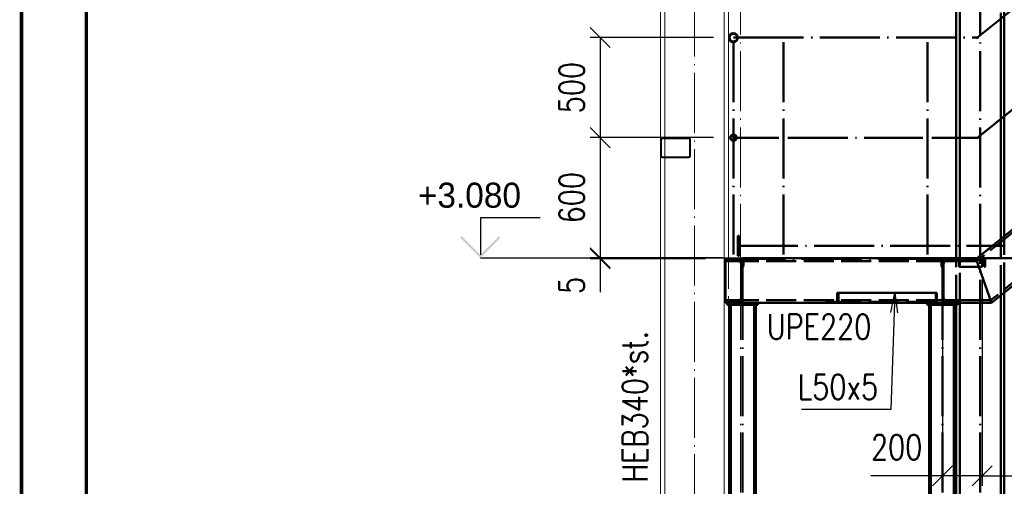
# Paper-space layout 'Layout1' of a CAD drawing. Extents: x -2 to 1033, y -36 to 596.
# Tile 2 of 182: x 0 to 98, y 92 to 139. Entities that reach past the tile are written whole.
import ezdxf
from ezdxf.enums import TextEntityAlignment as Align

# ---------------------------------------------------------------- set-up
doc = ezdxf.new("R2010")
doc.units = 0
for name, pattern in [('ACAD_ISO02W100', [15, 12, -3]), ('ACAD_ISO04W100', [30.5, 24, -3, 0.5, -3]), ('HP_01_CER_B', [8, 5, -1, 1, -1])]:
    doc.linetypes.add(name, pattern=pattern)
doc.layers.get('0').update_dxf_attribs({"linetype": 'CONTINUOUS'})
doc.layers.get('DEFPOINTS').update_dxf_attribs({"color": 132, "linetype": 'CONTINUOUS'})
doc.layers.add('AS_INS_ON', color=7, linetype='CONTINUOUS')
doc.layers.add('RAMECEK_HP', color=251, linetype='CONTINUOUS')
for name, color, linetype, lineweight in [('SS_1.ET-HALA_TaO-KCE_LEMOVANI', 9, 'CONTINUOUS', 13), ('SS_1.ET-HALA_TaO-RASTR', 7, 'HP_01_CER_B', 13), ('SS_1.ET-HALA_TaO-SLOUP', 9, 'CONTINUOUS', 13), ('SS_2.ET-HALA_TaO-VESTAVBA_A1÷B2-SCHODISTE', 14, 'CONTINUOUS', 50), ('SS_2.ET-HALA_TaO-VESTAVBA_A1÷B2-SCHODISTE-PLECH', 90, 'CONTINUOUS', 25), ('SS_2.ET-HALA_TaO-VESTAVBA_A1÷B2-SCHODISTE-VYZTUHA', 132, 'CONTINUOUS', 50), ('SS_2.ET-HALA_TaO-VESTAVBA_A1÷B2-SCHODISTE-ZABRADLI', 40, 'CONTINUOUS', 50), ('SS_2.ET-HALA_TaO-VESTAVBA_A1÷B2-SCHODISTE-ZTUZENI', 162, 'CONTINUOUS', 50), ('SS_2.ET-HALA_TaO-VESTAVBA_A1÷B2-VAZBA', 200, 'CONTINUOUS', 50), ('SS_KOTY', 3, 'CONTINUOUS', 25), ('SS_POPIS_PROFILU', 13, 'CONTINUOUS', 25), ('SS_SRAFY', 8, 'CONTINUOUS', 18), ('SS_STAV.OK-POPIS_PROFILU', 9, 'CONTINUOUS', 13)]:
    doc.layers.add(name, color=color, linetype=linetype, lineweight=lineweight)
doc.styles.add('ROMANS', font='romans.shx', dxfattribs={"width": 0.8})
doc.styles.add('romans.shx', font='romans.shx', dxfattribs={"height": 5})
doc.dimstyles.new('A-1_(2.5)_50AS', dxfattribs={"dimtxt": 2.5, "dimasz": 2, "dimexe": 1, "dimexo": 2, "dimgap": 0, "dimtad": 0, "dimdec": 1, "dimlfac": 50, "dimrnd": 1, "dimtxsty": 'ROMANS', "dimblk1": 'OBLIQUE', "dimblk2": 'OBLIQUE', "dimsah": 1, "dimcen": 2, "dimclrd": 256, "dimclre": 256, "dimclrt": 256, "dimadec": 1, "dimazin": 2, "dimtfac": 0.714286, "dimtdec": 1, "dimtmove": 0, "dimatfit": 3, "dimldrblk": 'OPEN', "dimfxl": 1, "dimtvp": 1.142857, "dimtfill": 1, "dimtolj": 1, "dimlwd": -1, "dimlwe": -1, "dimarcsym": 0})
pattern_1 = [(45, (95.93863, 53.52963), (-0.04490128, 0.04490128), [])]

# ---------------------------------------------------------------- blocks, each defined once
blk = doc.blocks.new('*U6')
at = {"layer": 'RAMECEK_HP', "lineweight": 35, "const_width": 0.35}
for points in [[(0, 594), (0, 0), (841, 0), (841, 594)], [(6.5, 587.5), (6.5, 6.5), (834.5, 6.5), (834.5, 587.5)]]:
    blk.add_lwpolyline(points, close=True, dxfattribs=at)
at = {"layer": 'DEFPOINTS', "style": 'ROMANS', "width": 0.8}
blk.add_attdef('TISK', text='', height=10, dxfattribs=at).set_placement((841, -33), align=Align.RIGHT)
blk = doc.blocks.new('_Oblique')
at = {"color": 0, "linetype": 'ByBlock', "lineweight": -2}
blk.add_line((-0.5, -0.5), (0.5, 0.5), dxfattribs=at)
blk = doc.blocks.new('*D23')
at = {"layer": 'DEFPOINTS', "color": 0, "transparency": 16777216}
for p in [(92.139, 115.03, -21280.5), (96.139, 115.13, -21268.5), (92.139, 93.33)]:
    blk.add_point(p, dxfattribs=at)
at = {"layer": 'SS_KOTY', "transparency": 16777216}
for p, q in [((92.139, 113.03), (92.139, 92.33)), ((96.139, 113.13), (96.139, 92.33)), ((92.139, 93.33), (84.996, 93.33)), ((96.139, 93.33), (92.139, 93.33))]:
    blk.add_line(p, q, dxfattribs=at)
at = {"layer": 'SS_KOTY', "transparency": 16777216, "xscale": 2, "yscale": 2, "zscale": 2, "rotation": 180}
blk.add_blockref('_Oblique', (92.139, 93.33), dxfattribs=at)
at = {"layer": 'SS_KOTY', "transparency": 16777216, "xscale": 2, "yscale": 2, "zscale": 2}
blk.add_blockref('_Oblique', (96.139, 93.33), dxfattribs=at)
at = {"layer": 'SS_KOTY', "transparency": 16777216, "insert": (87.567, 96.187), "char_height": 2.5, "attachment_point": 5, "style": 'ROMANS', "bg_fill": 3, "box_fill_scale": 1.1, "bg_fill_color": 256, "bg_fill_true_color": 13158600, "bg_fill_transparency": 0}
blk.add_mtext('\\A1;200', dxfattribs=at)
blk = doc.blocks.new('_OPEN')
at = {"color": 0, "linetype": 'ByBlock'}
for p, q in [((-1, 0.167), (0, 0)), ((0, 0), (-1, -0.167)), ((0, 0), (-1, 0))]:
    blk.add_line(p, q, dxfattribs=at)
blk = doc.blocks.new('*D24')
at = {"layer": 'DEFPOINTS', "color": 0, "transparency": 16777216}
for p in [(172.939, 176.73, -21268.5), (96.139, 115.13, -21268.5), (172.939, 93.33)]:
    blk.add_point(p, dxfattribs=at)
at = {"layer": 'SS_KOTY', "transparency": 16777216}
for p, q in [((172.939, 174.73), (172.939, 92.33)), ((96.139, 113.13), (96.139, 92.33)), ((96.139, 93.33), (172.939, 93.33))]:
    blk.add_line(p, q, dxfattribs=at)
at = {"layer": 'SS_KOTY', "transparency": 16777216, "xscale": 2, "yscale": 2, "zscale": 2, "rotation": 180}
blk.add_blockref('_Oblique', (96.139, 93.33), dxfattribs=at)
at = {"layer": 'SS_KOTY', "transparency": 16777216, "xscale": 2, "yscale": 2, "zscale": 2}
blk.add_blockref('_Oblique', (172.939, 93.33), dxfattribs=at)
at = {"layer": 'SS_KOTY', "transparency": 16777216, "insert": (134.539, 96.187), "char_height": 2.5, "attachment_point": 5, "style": 'ROMANS', "bg_fill": 3, "box_fill_scale": 1.1, "bg_fill_color": 256, "bg_fill_true_color": 13158600, "bg_fill_transparency": 0}
blk.add_mtext('\\A1;3840', dxfattribs=at)
blk = doc.blocks.new('*D29')
at = {"layer": 'DEFPOINTS', "color": 0, "transparency": 16777216}
for p in [(71.239, 137.13, -21280.38), (57.914, 127.13), (71.239, 127.13, -21280.7)]:
    blk.add_point(p, dxfattribs=at)
at = {"layer": 'SS_KOTY', "transparency": 16777216}
for p, q in [((69.239, 137.13), (56.914, 137.13)), ((57.914, 137.13), (57.914, 127.13)), ((69.239, 127.13), (56.914, 127.13))]:
    blk.add_line(p, q, dxfattribs=at)
at = {"layer": 'SS_KOTY', "transparency": 16777216, "xscale": 2, "yscale": 2, "zscale": 2}
for p, rotation in [((57.914, 137.13), 90), ((57.914, 127.13), 270)]:
    blk.add_blockref('_Oblique', p, dxfattribs=dict(at, rotation=rotation))
at = {"layer": 'SS_KOTY', "transparency": 16777216, "insert": (55.057, 132.13), "char_height": 2.5, "attachment_point": 5, "rotation": 90, "style": 'ROMANS', "bg_fill": 3, "box_fill_scale": 1.1, "bg_fill_color": 256, "bg_fill_true_color": 13158600, "bg_fill_transparency": 0}
blk.add_mtext('\\A1;500', dxfattribs=at)
blk = doc.blocks.new('*D30')
at = {"layer": 'DEFPOINTS', "color": 0, "transparency": 16777216}
for p in [(71.239, 127.13, -21280.7), (57.914, 115.13), (72.139, 115.13, -21268.5)]:
    blk.add_point(p, dxfattribs=at)
at = {"layer": 'SS_KOTY', "transparency": 16777216}
for p, q in [((69.239, 127.13), (56.914, 127.13)), ((57.914, 127.13), (57.914, 115.13)), ((70.139, 115.13), (56.914, 115.13))]:
    blk.add_line(p, q, dxfattribs=at)
at = {"layer": 'SS_KOTY', "transparency": 16777216, "xscale": 2, "yscale": 2, "zscale": 2}
for p, rotation in [((57.914, 127.13), 90), ((57.914, 115.13), 270)]:
    blk.add_blockref('_Oblique', p, dxfattribs=dict(at, rotation=rotation))
at = {"layer": 'SS_KOTY', "transparency": 16777216, "insert": (55.057, 121.13), "char_height": 2.5, "attachment_point": 5, "rotation": 90, "style": 'ROMANS', "bg_fill": 3, "box_fill_scale": 1.1, "bg_fill_color": 256, "bg_fill_true_color": 13158600, "bg_fill_transparency": 0}
blk.add_mtext('\\A1;600', dxfattribs=at)
blk = doc.blocks.new('*D31')
at = {"layer": 'DEFPOINTS', "color": 0, "transparency": 16777216}
for p in [(57.914, 115.03), (70.439, 115.03, -21280.5), (72.139, 115.13, -21268.5)]:
    blk.add_point(p, dxfattribs=at)
at = {"layer": 'SS_KOTY', "transparency": 16777216}
for p, q in [((70.139, 115.13), (56.914, 115.13)), ((68.439, 115.03), (56.914, 115.03)), ((57.914, 115.13), (57.914, 115.03)), ((57.914, 115.03), (57.914, 111.696))]:
    blk.add_line(p, q, dxfattribs=at)
at = {"layer": 'SS_KOTY', "transparency": 16777216, "xscale": 2, "yscale": 2, "zscale": 2}
for p, rotation in [((57.914, 115.13), 90), ((57.914, 115.03), 270)]:
    blk.add_blockref('_Oblique', p, dxfattribs=dict(at, rotation=rotation))
at = {"layer": 'SS_KOTY', "transparency": 16777216, "insert": (55.057, 112.363), "char_height": 2.5, "attachment_point": 5, "rotation": 90, "style": 'ROMANS', "bg_fill": 3, "box_fill_scale": 1.1, "bg_fill_color": 256, "bg_fill_true_color": 13158600, "bg_fill_transparency": 0}
blk.add_mtext('\\A1;5', dxfattribs=at)

psp = doc.layouts.get("Layout1")

# ---------------------------------------------------------------- hatches: boundary and pattern name
at = {"layer": 'AS_INS_ON'}
psp.add_hatch(color=3, dxfattribs=at).paths.add_polyline_path([(44.0558, 117.271), (43.9144, 117.1296), (45.9144, 115.1296), (47.9144, 117.1296), (47.773, 117.271), (45.9144, 115.4125)])

# ---------------------------------------------------------------- linework, layer by layer
at = {"layer": 'AS_INS_ON', "color": 3}
for p, q in [((51.9144, 119.1296, -21268.5), (45.9144, 119.1296, -21268.5)), ((45.9144, 119.1296, -21268.5), (45.9144, 115.4125, -21268.5))]:
    psp.add_line(p, q, dxfattribs=at)
at = {"layer": 'SS_1.ET-HALA_TaO-SLOUP', "color": 5, "linetype": 'Continuous', "ltscale": 0.25}
psp.add_line((70.7386, 110.4296), (70.7386, 54.1296), dxfattribs=at)
at = {"layer": 'SS_2.ET-HALA_TaO-VESTAVBA_A1÷B2-SCHODISTE', "color": 1, "linetype": 'Continuous', "ltscale": 0.25}
for p, q in [((72.9386, 114.9896), (72.9386, 115.0296)), ((70.4386, 110.6296), (72.1386, 110.6296)), ((70.6086, 110.6296), (70.6086, 110.4296)), ((70.6086, 110.4296), (73.6686, 110.4296)), ((70.8086, 110.4296), (70.8086, 54.1296)), ((70.9786, 54.1296), (70.9786, 110.4296)), ((72.1386, 110.6296), (73.6686, 110.6296)), ((73.2986, 110.4296), (73.2986, 54.1296)), ((73.4686, 54.1296), (73.4686, 110.4296)), ((73.6686, 110.4296), (73.6686, 110.6296)), ((73.6686, 110.6296), (80.4153, 110.6296))]:
    psp.add_line(p, q, dxfattribs=at)
psp.add_arc((72.8786, 114.9896), 0.06, 270, 0, dxfattribs=at)
at = {"layer": 'SS_2.ET-HALA_TaO-VESTAVBA_A1÷B2-SCHODISTE-ZABRADLI', "color": 7, "linetype": 'ACAD_ISO04W100', "ltscale": 0.25}
for p, q in [((76.2386, 136.6846), (76.2386, 115.0296)), ((76.6836, 127.1296), (90.1949, 127.1296))]:
    psp.add_line(p, q, dxfattribs=at)
at = {"layer": 'SS_2.ET-HALA_TaO-VESTAVBA_A1÷B2-SCHODISTE-ZTUZENI', "color": 1, "linetype": 'Continuous', "ltscale": 0.25}
for p, q in [((81.6062, 111.6296), (81.7386, 111.6296)), ((81.6062, 111.6296), (81.6062, 110.7296)), ((81.7386, 111.6296), (81.7386, 110.6296)), ((81.6062, 110.7296), (80.4153, 110.7296)), ((80.4153, 110.7296), (80.4153, 110.6296)), ((80.4153, 110.6296), (81.7386, 110.6296))]:
    psp.add_line(p, q, dxfattribs=at)
at = {"layer": 'SS_2.ET-HALA_TaO-VESTAVBA_A1÷B2-VAZBA', "color": 1, "linetype": 'Continuous', "ltscale": 0.25}
for p, q in [((93.8786, 137.5746), (93.8786, 169.5296)), ((93.5386, 137.5746), (93.5386, 145.5296)), ((93.5386, 127.4496), (93.5386, 136.6846)), ((93.8786, 127.4496), (93.8786, 136.6846)), ((93.5386, 117.3296), (93.5386, 126.8096)), ((93.8786, 117.3296), (93.8786, 126.8096))]:
    psp.add_line(p, q, dxfattribs=at)
at = {"layer": 'SS_2.ET-HALA_TaO-VESTAVBA_A1÷B2-VAZBA', "color": 3, "linetype": 'ACAD_ISO02W100', "ltscale": 0.25}
for p, q in [((93.5386, 136.6846), (93.5386, 137.5746)), ((93.8786, 136.6846), (93.8786, 137.5746)), ((93.5386, 126.8096), (93.5386, 127.4496)), ((93.8786, 126.8096), (93.8786, 127.4496))]:
    psp.add_line(p, q, dxfattribs=at)

# ---------------------------------------------------------------- block references
at = {"layer": 'RAMECEK_HP'}
psp.add_blockref('*U6', (0, 0), dxfattribs=at)

# ---------------------------------------------------------------- texts
at = {"layer": 'AS_INS_ON', "color": 3}
psp.add_text('+3.080', height=2.5, dxfattribs=at).set_placement((39.6641, 120.1296))
at = {"layer": 'SS_STAV.OK-POPIS_PROFILU', "color": 9, "style": 'romans.shx', "width": 0.8}
psp.add_text('HEB340*st.', height=2.5, rotation=90, dxfattribs=at).set_placement((62.624, 92.6455))

# ---------------------------------------------------------------- next in the draw order: dimensions: what is measured, and where the dimension line sits
at = {"layer": 'SS_KOTY'}
dim = psp.add_linear_dim(base=(57.9144, 127.1296), p1=(71.2386, 137.1296, -21280.38), p2=(71.2386, 127.1296, -21280.7), angle=90, dimstyle='A-1_(2.5)_50AS', dxfattribs=at)
dim.commit()
dim.dimension.update_dxf_attribs({"geometry": '*D29', "text_midpoint": (55.0572, 132.1296)})
dim = psp.add_linear_dim(base=(92.1386, 93.3298), p1=(96.1386, 115.1296, -21268.5), p2=(92.1386, 115.0296, -21280.5), dimstyle='A-1_(2.5)_50AS', dxfattribs=at)
dim.commit()
dim.dimension.update_dxf_attribs({"geometry": '*D23', "text_midpoint": (87.5672, 96.1869)})

# ---------------------------------------------------------------- next in the draw order: hatches: boundary and pattern name
at = {"layer": 'SS_SRAFY'}
h = psp.add_hatch(dxfattribs=at)
h.set_pattern_fill('ANSI31', color=5, scale=0.02, style=0)
h.set_pattern_definition(pattern_1)
h.paths.add_polyline_path([(71.2386, 137.5746, 1), (71.2386, 136.6846, 1)], flags=0)
h.paths.add_polyline_path([(71.2386, 137.5166, 1), (71.2386, 136.7426, 1)], flags=0)
h = psp.add_hatch(dxfattribs=at)
h.set_pattern_fill('ANSI31', color=5, scale=0.02, style=0)
h.set_pattern_definition(pattern_1)
h.paths.add_polyline_path([(91.3386, 115.0296), (91.3386, 114.9896, 0.4142136), (91.3986, 114.9296), (91.9186, 114.9296, -0.4142136), (92.0386, 114.8096), (92.0386, 114.2896, 0.4142136), (92.0986, 114.2296), (92.1386, 114.2296), (92.1386, 115.0296)], flags=0)
h = psp.add_hatch(dxfattribs=at)
h.set_pattern_fill('ANSI31', color=5, scale=0.02, style=0)
h.set_pattern_definition(pattern_1)
h.paths.add_polyline_path([(93.8386, 110.6296), (93.8386, 110.8696), (92.5286, 110.8696, -0.4142136), (92.2686, 111.1296), (92.2686, 114.5296, -0.4142136), (92.5286, 114.7896), (93.8386, 114.7896), (93.8386, 115.0296), (92.1386, 115.0296), (92.1386, 110.6296)], flags=0)

# ---------------------------------------------------------------- next in the draw order: linework, layer by layer
at = {"layer": 'SS_2.ET-HALA_TaO-VESTAVBA_A1÷B2-SCHODISTE', "color": 1, "linetype": 'Continuous', "ltscale": 0.25}
for p, q in [((91.3386, 115.0296), (91.3386, 114.9896)), ((91.3986, 114.9296), (91.9186, 114.9296)), ((92.0386, 114.8096), (92.0386, 114.2896)), ((92.1386, 114.2296), (92.1386, 115.0296)), ((92.2686, 111.1296), (92.2686, 114.5296)), ((93.8386, 114.7896), (92.5286, 114.7896)), ((93.8386, 115.0296), (93.8386, 114.7896)), ((93.8386, 114.7896), (93.8386, 114.2296)), ((92.0986, 114.2296), (92.1386, 114.2296)), ((92.1386, 110.6296), (92.1386, 114.2296)), ((90.6086, 110.6296), (90.6086, 110.4296)), ((90.6086, 110.4296), (93.6686, 110.4296)), ((90.752, 110.6296), (92.1386, 110.6296)), ((90.8086, 110.4296), (90.8086, 54.1296)), ((90.9786, 54.1296), (90.9786, 110.4296)), ((92.1386, 110.6296), (93.8386, 110.6296)), ((93.8386, 110.8696), (92.5286, 110.8696)), ((93.2986, 110.4296), (93.2986, 54.1296)), ((93.4686, 54.1296), (93.4686, 110.4296)), ((93.6686, 110.4296), (93.6686, 110.6296)), ((93.8386, 110.8696), (93.8386, 110.6296))]:
    psp.add_line(p, q, dxfattribs=at)
at = {"layer": 'SS_2.ET-HALA_TaO-VESTAVBA_A1÷B2-SCHODISTE', "color": 7, "linetype": 'ACAD_ISO04W100', "ltscale": 0.25}
psp.add_line((92.1386, 53.5296), (92.1386, 115.0296), dxfattribs=at)
at = {"layer": 'SS_2.ET-HALA_TaO-VESTAVBA_A1÷B2-SCHODISTE', "color": 1, "linetype": 'Continuous', "ltscale": 0.25}
for centre in [(91.3986, 114.9896), (92.0986, 114.2896)]:
    psp.add_arc(centre, 0.06, 180, 270, dxfattribs=at)
at = {"layer": 'SS_2.ET-HALA_TaO-VESTAVBA_A1÷B2-SCHODISTE', "color": 1, "linetype": 'Continuous', "ltscale": 0.25, "extrusion": (-3.7494e-33, 6.12323e-17, -1)}
for centre, radius, start, end in [((-91.9186, 114.8096), 0.12, 90, 180), ((-92.5286, 111.1296), 0.26, 270, 0)]:
    psp.add_arc(centre, radius, start, end, dxfattribs=at)
at = {"layer": 'SS_2.ET-HALA_TaO-VESTAVBA_A1÷B2-SCHODISTE', "color": 1, "linetype": 'Continuous', "ltscale": 0.25, "extrusion": (-5.59689e-13, 2.31892e-13, -1)}
psp.add_arc((-92.5286, 114.5296), 0.26, 0, 90, dxfattribs=at)
at = {"layer": 'SS_2.ET-HALA_TaO-VESTAVBA_A1÷B2-SCHODISTE-PLECH', "color": 7, "linetype": 'Continuous', "ltscale": 0.25}
for q in [(72.9386, 115.0296), (92.1386, 115.1296)]:
    psp.add_line((92.1386, 115.0296), q, dxfattribs=at)
at = {"layer": 'SS_2.ET-HALA_TaO-VESTAVBA_A1÷B2-SCHODISTE-ZABRADLI', "color": 7, "linetype": 'ACAD_ISO04W100', "ltscale": 0.25}
psp.add_line((90.6399, 136.6846), (90.6399, 115.0296), dxfattribs=at)
at = {"layer": 'SS_2.ET-HALA_TaO-VESTAVBA_A1÷B2-SCHODISTE-ZABRADLI', "color": 1, "linetype": 'Continuous', "ltscale": 0.25}
for radius in [0.445, 0.387]:
    psp.add_circle((71.2386, 137.1296), radius, dxfattribs=at)
at = {"layer": 'SS_2.ET-HALA_TaO-VESTAVBA_A1÷B2-SCHODISTE-ZABRADLI', "color": 7, "linetype": 'ACAD_ISO04W100', "ltscale": 0.25, "extrusion": (6.12323e-17, -1, -6.12323e-17)}
psp.add_arc((72.2586, 0, -137.1296), 1.02, 180, 270, dxfattribs=at)
at = {"layer": 'SS_2.ET-HALA_TaO-VESTAVBA_A1÷B2-SCHODISTE-ZTUZENI', "color": 1, "linetype": 'Continuous', "ltscale": 0.25}
for p, q in [((81.7386, 111.6296), (91.571, 111.6296)), ((91.571, 110.6296), (91.571, 111.6296)), ((81.7386, 110.6296), (90.752, 110.6296))]:
    psp.add_line(p, q, dxfattribs=at)
at = {"layer": 'SS_2.ET-HALA_TaO-VESTAVBA_A1÷B2-SCHODISTE-ZTUZENI', "color": 3, "linetype": 'ACAD_ISO02W100', "ltscale": 0.25}
for p, q in [((91.4954, 110.7296), (91.4954, 111.6296)), ((91.4954, 110.7296), (81.6062, 110.7296)), ((90.8153, 110.6296), (90.8153, 110.7296))]:
    psp.add_line(p, q, dxfattribs=at)
at = {"layer": 'SS_2.ET-HALA_TaO-VESTAVBA_A1÷B2-SCHODISTE-ZTUZENI', "color": 7, "linetype": 'ACAD_ISO04W100', "ltscale": 0.25}
psp.add_line((92.1386, 110.6296), (81.7386, 110.6296), dxfattribs=at)
at = {"layer": 'SS_2.ET-HALA_TaO-VESTAVBA_A1÷B2-VAZBA', "color": 3, "linetype": 'ACAD_ISO02W100', "ltscale": 0.25}
for p, q in [((93.5386, 115.3296), (93.5386, 117.3296)), ((93.8786, 115.3296), (93.8786, 117.3296)), ((93.5386, 110.4296), (93.5386, 115.1296)), ((93.8786, 110.6296), (93.8786, 115.1296))]:
    psp.add_line(p, q, dxfattribs=at)
at = {"layer": 'SS_2.ET-HALA_TaO-VESTAVBA_A1÷B2-VAZBA', "color": 1, "linetype": 'Continuous', "ltscale": 0.25}
for p, q in [((93.5386, 115.1296), (93.5386, 115.3296)), ((93.8786, 115.1296), (93.8786, 115.3296)), ((93.5386, 54.3296), (93.5386, 110.4296)), ((93.8786, 54.3296), (93.8786, 110.6296))]:
    psp.add_line(p, q, dxfattribs=at)
at = {"layer": 'SS_POPIS_PROFILU', "color": 0, "linetype": 'ByBlock'}
for p, q in [((86.9855, 109.6422), (87.3868, 111.6296)), ((87.3868, 111.6296), (87.3187, 109.6308)), ((87.3868, 111.6296), (87.6518, 109.6194))]:
    psp.add_line(p, q, dxfattribs=at)
at = {"layer": 'SS_POPIS_PROFILU', "color": 13}
psp.add_lwpolyline([(87.3868, 111.6296), (86.9891, 99.9655), (78.0367, 99.9655)], dxfattribs=at)

# ---------------------------------------------------------------- next in the draw order: texts
at = {"layer": 'SS_POPIS_PROFILU', "color": 13, "style": 'romans.shx', "width": 0.8}
for s, p in [('UPE220', (74.5793, 106.9775)), ('L50x5', (77.6596, 100.9655))]:
    psp.add_text(s, height=2.5, dxfattribs=at).set_placement(p)

# ---------------------------------------------------------------- next in the draw order: dimensions: what is measured, and where the dimension line sits
at = {"layer": 'SS_KOTY'}
dim = psp.add_linear_dim(base=(172.9386, 93.3298), p1=(96.1386, 115.1296, -21268.5), p2=(172.9386, 176.7296, -21268.5), dimstyle='A-1_(2.5)_50AS', override={"dimtmove": 1}, dxfattribs=at)
dim.commit()
dim.dimension.update_dxf_attribs({"geometry": '*D24', "text_midpoint": (134.5386, 96.1869)})
dim = psp.add_linear_dim(base=(57.9144, 115.1296), p1=(71.2386, 127.1296, -21280.7), p2=(72.1386, 115.1296, -21268.5), angle=90, dimstyle='A-1_(2.5)_50AS', override={"dimtmove": 1}, dxfattribs=at)
dim.commit()
dim.dimension.update_dxf_attribs({"geometry": '*D30', "text_midpoint": (55.0572, 121.1296)})

# ---------------------------------------------------------------- next in the draw order: hatches: boundary and pattern name
at = {"layer": 'SS_SRAFY'}
h = psp.add_hatch(dxfattribs=at)
h.set_pattern_fill('ANSI31', color=5, scale=0.02, style=0)
h.set_pattern_definition(pattern_1)
h.paths.add_polyline_path([(71.2386, 127.4496, 1), (71.2386, 126.8096, 1)], flags=0)
h.paths.add_polyline_path([(71.2386, 127.4096, 1), (71.2386, 126.8496, 1)], flags=0)

# ---------------------------------------------------------------- next in the draw order: linework, layer by layer
at = {"layer": 'SS_1.ET-HALA_TaO-KCE_LEMOVANI', "color": 9, "linetype": 'ACAD_ISO02W100', "ltscale": 0.25}
for p, q in [((64.1386, 127.1296), (66.7386, 127.1296)), ((64.0386, 126.9296), (64.0386, 125.3296)), ((66.7386, 127.0296), (64.1386, 127.0296)), ((66.8386, 125.3296), (66.8386, 126.9296)), ((66.9386, 125.3296), (66.9386, 126.9296)), ((64.1386, 125.2296), (66.7386, 125.2296)), ((66.7386, 125.1296), (64.1386, 125.1296))]:
    psp.add_line(p, q, dxfattribs=at)
for centre, start, end in [((64.1386, 126.9296), 90, 180), ((66.7386, 126.9296), 0, 90), ((64.1386, 125.3296), 180, 270), ((66.7386, 125.3296), 270, 0)]:
    psp.add_arc(centre, 0.2, start, end, dxfattribs=at)
at = {"layer": 'SS_1.ET-HALA_TaO-KCE_LEMOVANI', "color": 9, "linetype": 'ACAD_ISO02W100', "ltscale": 0.25, "extrusion": (7.27596e-13, -3.01319e-13, -1)}
psp.add_arc((-64.1386, 126.9296), 0.1, 0, 90, dxfattribs=at)
at = {"layer": 'SS_1.ET-HALA_TaO-KCE_LEMOVANI', "color": 9, "linetype": 'ACAD_ISO02W100', "ltscale": 0.25, "extrusion": (-3.0138e-13, -7.27535e-13, -1)}
psp.add_arc((-66.7386, 126.9296), 0.1, 90, 180, dxfattribs=at)
at = {"layer": 'SS_1.ET-HALA_TaO-KCE_LEMOVANI', "color": 9, "linetype": 'ACAD_ISO02W100', "ltscale": 0.25, "extrusion": (-7.27596e-13, -3.01319e-13, -1)}
psp.add_arc((-64.1386, 125.3296), 0.1, 270, 0, dxfattribs=at)
at = {"layer": 'SS_1.ET-HALA_TaO-KCE_LEMOVANI', "color": 9, "linetype": 'ACAD_ISO02W100', "ltscale": 0.25, "extrusion": (3.0138e-13, -7.27535e-13, -1)}
psp.add_arc((-66.7386, 125.3296), 0.1, 180, 270, dxfattribs=at)
at = {"layer": 'SS_2.ET-HALA_TaO-VESTAVBA_A1÷B2-SCHODISTE', "color": 3, "linetype": 'ACAD_ISO02W100', "ltscale": 0.25}
for p, q in [((172.3996, 176.3896), (95.5996, 114.7896)), ((173.7775, 172.4696), (96.9775, 110.8696)), ((95.5996, 114.7896), (93.8386, 114.7896)), ((95.6399, 115.1296), (95.5153, 115.0296)), ((95.5153, 115.0296), (95.5504, 114.9296)), ((95.5504, 114.9296), (95.7964, 114.2296)), ((97.0618, 110.6296), (98.5911, 111.8562)), ((96.9774, 110.8696), (93.8386, 110.8696)), ((96.9775, 110.8696), (97.0618, 110.6296))]:
    psp.add_line(p, q, dxfattribs=at)
at = {"layer": 'SS_2.ET-HALA_TaO-VESTAVBA_A1÷B2-SCHODISTE', "color": 7, "linetype": 'ACAD_ISO04W100', "ltscale": 0.25}
for p, q in [((95.6399, 115.1296), (172.4399, 176.7296)), ((92.1386, 115.0296), (96.1386, 115.0296))]:
    psp.add_line(p, q, dxfattribs=at)
at = {"layer": 'SS_2.ET-HALA_TaO-VESTAVBA_A1÷B2-SCHODISTE', "color": 1, "linetype": 'Continuous', "ltscale": 0.25}
for p, q in [((172.3152, 176.6296), (95.6399, 115.1296)), ((93.8386, 114.9296), (96.1386, 114.9296)), ((96.1386, 114.2296), (96.1386, 115.0296)), ((93.8386, 114.2296), (96.1386, 114.2296)), ((95.7964, 114.2296), (97.0618, 110.6296)), ((93.8386, 110.6296), (97.0618, 110.6296))]:
    psp.add_line(p, q, dxfattribs=at)
at = {"layer": 'SS_2.ET-HALA_TaO-VESTAVBA_A1÷B2-SCHODISTE-PLECH', "color": 7, "linetype": 'Continuous', "ltscale": 0.25}
for p, q in [((96.1386, 115.1296), (92.1386, 115.1296)), ((96.1386, 115.0296), (92.1386, 115.0296)), ((96.1386, 115.0296), (96.1386, 115.1296))]:
    psp.add_line(p, q, dxfattribs=at)
at = {"layer": 'SS_2.ET-HALA_TaO-VESTAVBA_A1÷B2-SCHODISTE-PLECH', "color": 1, "linetype": 'Continuous', "ltscale": 0.25}
for p, q in [((101.4386, 115.1296), (96.1386, 115.1296)), ((101.4386, 115.0296), (96.1386, 115.0296))]:
    psp.add_line(p, q, dxfattribs=at)
at = {"layer": 'SS_2.ET-HALA_TaO-VESTAVBA_A1÷B2-SCHODISTE-VYZTUHA', "color": 1, "linetype": 'Continuous', "ltscale": 0.25}
for p, q in [((96.3386, 115.0296), (96.3386, 114.2296)), ((96.4386, 114.2296), (96.4386, 115.0296)), ((96.3386, 114.2296), (96.4386, 114.2296))]:
    psp.add_line(p, q, dxfattribs=at)
at = {"layer": 'SS_2.ET-HALA_TaO-VESTAVBA_A1÷B2-SCHODISTE-ZABRADLI', "color": 7, "linetype": 'ACAD_ISO04W100', "ltscale": 0.25}
for p, q in [((95.5179, 137.0318), (172.5619, 198.8275)), ((72.2586, 137.1296), (95.7963, 137.1296)), ((95.5522, 127.0593), (99.2955, 130.0617)), ((71.9386, 127.1296), (75.7936, 127.1296)), ((91.0849, 127.1296), (95.7524, 127.1296))]:
    psp.add_line(p, q, dxfattribs=at)
at = {"layer": 'SS_2.ET-HALA_TaO-VESTAVBA_A1÷B2-SCHODISTE-ZABRADLI', "color": 1, "linetype": 'Continuous', "ltscale": 0.25}
psp.add_line((71.8036, 117.3296), (71.6836, 117.3296), dxfattribs=at)
for radius in [0.32, 0.28]:
    psp.add_circle((71.2386, 127.1296), radius, dxfattribs=at)
at = {"layer": 'SS_2.ET-HALA_TaO-VESTAVBA_A1÷B2-SCHODISTE-ZABRADLI', "color": 7, "linetype": 'ACAD_ISO04W100', "ltscale": 0.25, "extrusion": (6.12323e-17, -1, -6.12323e-17)}
psp.add_arc((71.9386, 0, -127.1296), 0.7, 180, 270, dxfattribs=at)
at = {"layer": 'SS_2.ET-HALA_TaO-VESTAVBA_A1÷B2-SCHODISTE-ZTUZENI', "color": 7, "linetype": 'ACAD_ISO04W100', "ltscale": 0.25}
psp.add_line((108.9793, 120.1884), (98.0182, 111.3967), dxfattribs=at)
at = {"layer": 'SS_2.ET-HALA_TaO-VESTAVBA_A1÷B2-VAZBA', "color": 7, "linetype": 'ACAD_ISO04W100', "ltscale": 0.25}
psp.add_line((95.9386, 53.5296), (95.9386, 174.3296), dxfattribs=at)
at = {"layer": 'SS_2.ET-HALA_TaO-VESTAVBA_A1÷B2-VAZBA', "color": 3, "linetype": 'ACAD_ISO02W100', "ltscale": 0.25}
for p, q in [((97.9986, 138.451), (97.9986, 139.592)), ((98.3386, 138.7238), (98.3386, 139.8647)), ((97.9986, 128.6113), (97.9986, 129.4317)), ((98.3386, 128.884), (98.3386, 129.7044)), ((97.9986, 111.381), (97.9986, 117.3296)), ((98.3386, 111.6537), (98.3386, 117.3296))]:
    psp.add_line(p, q, dxfattribs=at)
at = {"layer": 'SS_2.ET-HALA_TaO-VESTAVBA_A1÷B2-VAZBA', "color": 1, "linetype": 'Continuous', "ltscale": 0.25}
for p, q in [((97.9986, 129.4317), (97.9986, 138.451)), ((98.3386, 129.7044), (98.3386, 138.7238)), ((97.9986, 117.3296), (97.9986, 128.6113)), ((98.3386, 117.3296), (98.3386, 128.884)), ((97.9986, 54.3296), (97.9986, 111.381)), ((98.3386, 54.3296), (98.3386, 111.6537))]:
    psp.add_line(p, q, dxfattribs=at)

# ---------------------------------------------------------------- next in the draw order: dimensions: what is measured, and where the dimension line sits
at = {"layer": 'SS_KOTY'}
dim = psp.add_linear_dim(base=(57.9144, 115.0296), p1=(72.1386, 115.1296, -21268.5), p2=(70.4386, 115.0296, -21280.5), angle=90, dimstyle='A-1_(2.5)_50AS', override={"dimtmove": 0}, dxfattribs=at)
dim.commit()
dim.dimension.update_dxf_attribs({"geometry": '*D31', "text_midpoint": (55.0572, 112.363)})

# ---------------------------------------------------------------- next in the draw order: hatches: boundary and pattern name
at = {"layer": 'SS_SRAFY'}
h = psp.add_hatch(dxfattribs=at)
h.set_pattern_fill('ANSI31', color=5, scale=0.02, style=0)
h.set_pattern_definition(pattern_1)
h.paths.add_polyline_path([(71.8036, 115.3296), (71.8036, 117.3296), (71.6836, 117.3296), (71.6836, 115.3296)], flags=0)
h = psp.add_hatch(dxfattribs=at)
h.set_pattern_fill('ANSI31', color=5, scale=0.02, style=0)
h.set_pattern_definition(pattern_1)
h.paths.add_polyline_path([(70.4386, 110.8696), (70.4386, 110.6296), (72.1386, 110.6296), (72.1386, 115.0296), (70.4386, 115.0296), (70.4386, 114.7896), (71.7486, 114.7896, -0.4142136), (72.0086, 114.5296), (72.0086, 111.1296, -0.4142136), (71.7486, 110.8696)], flags=0)
h = psp.add_hatch(dxfattribs=at)
h.set_pattern_fill('ANSI31', color=5, scale=0.02, style=0)
h.set_pattern_definition(pattern_1)
h.paths.add_polyline_path([(72.9386, 114.9896), (72.9386, 115.0296), (72.1386, 115.0296), (72.1386, 114.2296), (72.1786, 114.2296, 0.4142136), (72.2386, 114.2896), (72.2386, 114.8096, -0.4142136), (72.3586, 114.9296), (72.8786, 114.9296, 0.4142136)], flags=0)

# ---------------------------------------------------------------- next in the draw order: linework, layer by layer
at = {"layer": 'AS_INS_ON', "color": 3}
psp.add_line((45.9144, 115.1296), (72.1362, 115.1296), dxfattribs=at)
at = {"layer": 'SS_1.ET-HALA_TaO-RASTR', "linetype": 'ACAD_ISO04W100', "ltscale": 0.25}
psp.add_line((71.9386, 53.5296), (71.9386, 267.5478), dxfattribs=at)
at = {"layer": 'SS_1.ET-HALA_TaO-SLOUP', "color": 9, "linetype": 'ACAD_ISO04W100', "ltscale": 0.25}
psp.add_line((67.3386, 36.1107), (67.3386, 262.5478), dxfattribs=at)
at = {"layer": 'SS_1.ET-HALA_TaO-SLOUP', "color": 5, "linetype": 'Continuous', "ltscale": 0.25}
for p, q in [((70.3086, 211.4096), (70.3086, 53.9296)), ((70.7386, 211.4096), (70.7386, 115.0296)), ((63.9386, 53.5296), (63.9386, 209.8296)), ((64.3686, 53.5296), (64.3686, 209.8296))]:
    psp.add_line(p, q, dxfattribs=at)
at = {"layer": 'SS_1.ET-HALA_TaO-SLOUP', "color": 9, "linetype": 'ACAD_ISO02W100', "ltscale": 0.25}
psp.add_line((70.7386, 115.0296), (70.7386, 110.4296), dxfattribs=at)
at = {"layer": 'SS_2.ET-HALA_TaO-VESTAVBA_A1÷B2-SCHODISTE', "color": 7, "linetype": 'ACAD_ISO04W100', "ltscale": 0.25}
for p, q in [((70.4386, 115.0296), (96.1386, 115.0296)), ((72.1386, 53.5296), (72.1386, 115.0296))]:
    psp.add_line(p, q, dxfattribs=at)
at = {"layer": 'SS_2.ET-HALA_TaO-VESTAVBA_A1÷B2-SCHODISTE', "color": 1, "linetype": 'Continuous', "ltscale": 0.25}
for p, q in [((72.1386, 115.0296), (70.4386, 115.0296)), ((70.4386, 115.0296), (70.4386, 114.7896)), ((70.4386, 114.7896), (70.4386, 110.8696)), ((71.7486, 114.7896), (70.4386, 114.7896)), ((72.0086, 114.5296), (72.0086, 111.1296)), ((72.9386, 115.0296), (72.1386, 115.0296)), ((72.1386, 115.0296), (72.1386, 114.2296)), ((72.2386, 114.2896), (72.2386, 114.8096)), ((72.3586, 114.9296), (72.8786, 114.9296)), ((72.1386, 114.2296), (72.1786, 114.2296)), ((72.1386, 114.2296), (72.1386, 110.6296)), ((71.7486, 110.8696), (70.4386, 110.8696)), ((70.4386, 110.8696), (70.4386, 110.6296))]:
    psp.add_line(p, q, dxfattribs=at)
at = {"layer": 'SS_2.ET-HALA_TaO-VESTAVBA_A1÷B2-SCHODISTE', "color": 3, "linetype": 'ACAD_ISO02W100', "ltscale": 0.25}
for p, q in [((92.5286, 114.7896), (71.7486, 114.7896)), ((92.5286, 110.8696), (71.7486, 110.8696))]:
    psp.add_line(p, q, dxfattribs=at)
at = {"layer": 'SS_2.ET-HALA_TaO-VESTAVBA_A1÷B2-SCHODISTE', "color": 1, "linetype": 'Continuous', "ltscale": 0.25, "extrusion": (1.15915e-13, 2.79906e-13, -1)}
psp.add_arc((-71.7486, 114.5296), 0.26, 90, 180, dxfattribs=at)
at = {"layer": 'SS_2.ET-HALA_TaO-VESTAVBA_A1÷B2-SCHODISTE', "color": 1, "linetype": 'Continuous', "ltscale": 0.25}
psp.add_arc((72.1786, 114.2896), 0.06, 270, 0, dxfattribs=at)
at = {"layer": 'SS_2.ET-HALA_TaO-VESTAVBA_A1÷B2-SCHODISTE', "color": 1, "linetype": 'Continuous', "ltscale": 0.25, "extrusion": (-3.7494e-33, 6.12323e-17, -1)}
psp.add_arc((-72.3586, 114.8096), 0.12, 0, 90, dxfattribs=at)
at = {"layer": 'SS_2.ET-HALA_TaO-VESTAVBA_A1÷B2-SCHODISTE', "color": 1, "linetype": 'Continuous', "ltscale": 0.25, "extrusion": (-1.15915e-13, 2.79906e-13, -1)}
psp.add_arc((-71.7486, 111.1296), 0.26, 180, 270, dxfattribs=at)
at = {"layer": 'SS_2.ET-HALA_TaO-VESTAVBA_A1÷B2-SCHODISTE-PLECH', "color": 7, "linetype": 'Continuous', "ltscale": 0.25}
for p, q in [((92.1386, 115.1296), (72.1386, 115.1296)), ((72.1386, 115.1296), (72.1386, 115.0296))]:
    psp.add_line(p, q, dxfattribs=at)
at = {"layer": 'SS_2.ET-HALA_TaO-VESTAVBA_A1÷B2-SCHODISTE-ZABRADLI', "color": 7, "linetype": 'ACAD_ISO04W100', "ltscale": 0.25}
for p, q in [((71.2386, 136.6846), (71.2386, 115.0296)), ((71.6837, 116.3296), (98.3828, 116.3296))]:
    psp.add_line(p, q, dxfattribs=at)
at = {"layer": 'SS_2.ET-HALA_TaO-VESTAVBA_A1÷B2-SCHODISTE-ZABRADLI', "color": 1, "linetype": 'Continuous', "ltscale": 0.25}
for p, q in [((71.6836, 115.3296), (71.6836, 117.3296)), ((71.8036, 115.3296), (71.8036, 117.3296)), ((71.6836, 115.3296), (71.8036, 115.3296))]:
    psp.add_line(p, q, dxfattribs=at)

doc.saveas('drawing.dxf')
